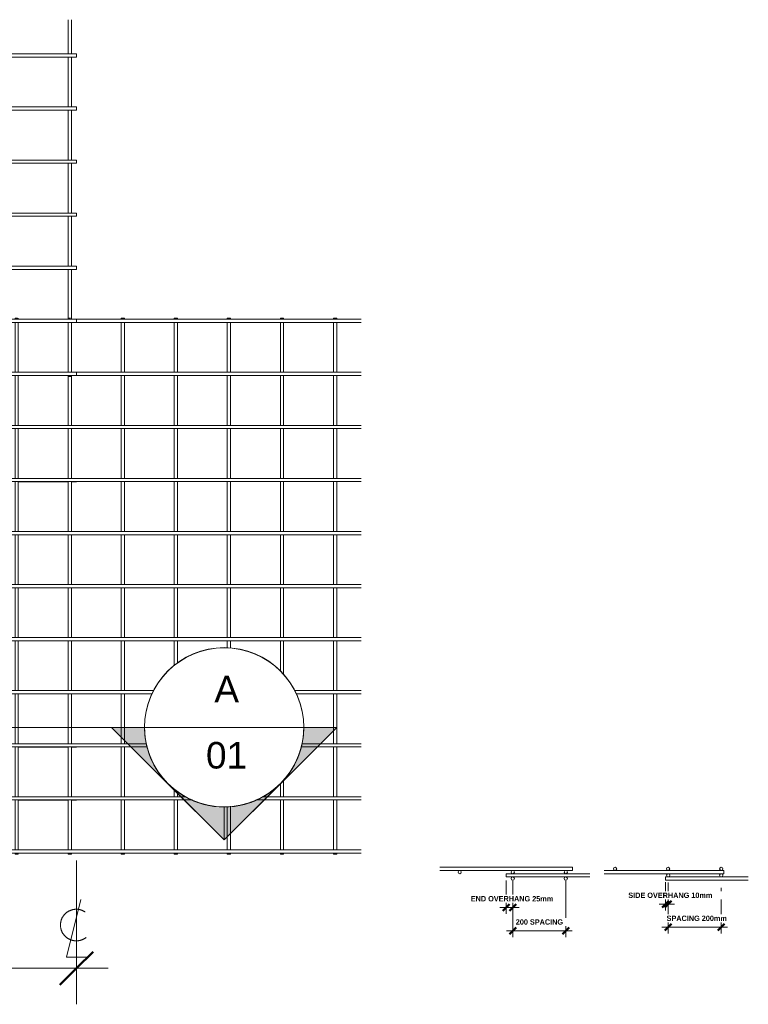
# Model space of a CAD drawing. Header units: millimetres. Extents: x -207 to 8019, y -444 to 3268.
# Tile 3 of 3: x 5272 to 8019, y -444 to 3268. Entities that reach past the tile are written whole.
import ezdxf

# ---------------------------------------------------------------- set-up
doc = ezdxf.new("R2010")
doc.units = ezdxf.units.MM
doc.linetypes.add('Centre', pattern=[31.75, 6.35, -4.75, 15.9, -4.75])
for name, color, linetype, lineweight in [('A-ANNO-DIMS', 211, 'Continuous', 9), ('A-ANNO-DIMS-10', 211, 'Continuous', 9), ('A-ANNO-DIMS-50', 211, 'Continuous', 9), ('A-ANNO-NOTE-50', 131, 'Centre', 18), ('A-ANNO-NOTE-THIN-50', 131, 'Continuous', 9), ('A-DETL-THIN', 151, 'Continuous', 18), ('A-GENM', 13, 'Continuous', 18), ('G-ANNO-SYMB', 111, 'Continuous', 9)]:
    doc.layers.add(name, color=color, linetype=linetype, lineweight=lineweight)
doc.styles.add('Arial', font='arial.ttf', dxfattribs={"height": 100})
doc.styles.add('TechnicBold', font='techb___.ttf', dxfattribs={"height": 100})
doc.styles.add('TechnicBold_1', font='techb___.ttf', dxfattribs={"height": 20})
doc.dimstyles.new('Technic_-_DiagonalSlash', dxfattribs={"dimscale": 304.8, "dimtxt": 134.269535, "dimasz": 0.410105, "dimexe": 0.393701, "dimexo": 0.82021, "dimgap": 0.287073, "dimtad": 1, "dimdec": 0, "dimzin": 0, "dimdsep": 46, "dimtxsty": 'TechnicBold', "dimblk1": 'OBLIQUE', "dimblk2": 'OBLIQUE', "dimsah": 1, "dimcen": 0.09, "dimdle": 0.393701, "dimazin": 0, "dimtfac": 1, "dimtdec": 4, "dimtix": 1, "dimtmove": 0, "dimatfit": 3, "dimfxl": 1, "dimtvp": 1, "dimtfill": 1, "dimtolj": 1, "dimtzin": 0, "dimarcsym": 2})
doc.dimstyles.new('Technic_-_DiagonalSlash_1', dxfattribs={"dimscale": 304.8, "dimtxt": 26.853907, "dimasz": 0.082021, "dimexe": 0.07874, "dimexo": 0.164042, "dimgap": 0.057415, "dimtad": 1, "dimdec": 0, "dimzin": 0, "dimdsep": 46, "dimtxsty": 'TechnicBold_1', "dimblk1": 'OBLIQUE', "dimblk2": 'OBLIQUE', "dimsah": 1, "dimcen": 0.09, "dimdle": 0.07874, "dimazin": 0, "dimtfac": 1, "dimtdec": 4, "dimtix": 1, "dimtmove": 0, "dimatfit": 3, "dimfxl": 1, "dimtvp": 1, "dimtfill": 1, "dimtolj": 1, "dimtzin": 0, "dimarcsym": 2})

# ---------------------------------------------------------------- blocks, each defined once
blk = doc.blocks.new('United Steel Ductile SE62 Standard Mesh - United Steel Ductile SE62 Standard Mesh-249106-Level 1')
at = {"layer": 'A-GENM'}
for p, q in [((-218.9, -16.1), (-31.2, -16.1)), ((-18.9, -16.1), (0, -16.1)), ((0, -16.1), (0, -15.9)), ((-218.3, -216.1), (-31.2, -216.1)), ((-18.9, -216.1), (0, -216.1)), ((-18.9, -403.6), (-18.9, -219.6)), ((0, -216.1), (0, -215.9)), ((-218.3, -416.1), (-31.1, -416.1)), ((-19, -416.1), (0, -416.1)), ((-18.9, -603.6), (-18.9, -416.1)), ((0, -416.1), (0, -415.9)), ((-218.3, -616.1), (-31.1, -616.1)), ((-19.1, -616.1), (0, -616.1)), ((-18.9, -803.6), (-18.9, -616.1)), ((0, -616.1), (0, -615.9)), ((-218.3, -816.1), (-31.1, -816.1)), ((-19.1, -816.1), (0, -816.1)), ((-18.9, -1003.6), (-18.9, -816.1)), ((0, -816.1), (0, -815.9)), ((-218.3, -1016.1), (-31, -1016.1)), ((-19.2, -1016.1), (0, -1016.1)), ((-18.9, -1203.6), (-18.9, -1016.1)), ((0, -1016.1), (0, -1015.9)), ((-218.3, -1216.1), (-31.2, -1216.1)), ((-19, -1216.1), (0, -1216.1)), ((-18.9, -1403.6), (-18.9, -1216.1)), ((0, -1216.1), (0, -1215.9)), ((-218.3, -1416.1), (-31.2, -1416.1)), ((-19, -1416.1), (0, -1416.1)), ((-18.9, -1603.6), (-18.9, -1416.1)), ((0, -1416.1), (0, -1415.9)), ((-218.3, -1616.1), (-31.2, -1616.1)), ((-19, -1616.1), (0, -1616.1)), ((-18.9, -1803.6), (-18.9, -1616.1)), ((0, -1616.1), (0, -1615.9)), ((-218.3, -1816.1), (-31.2, -1816.1)), ((-19, -1816.1), (0, -1816.1)), ((-18.9, -2003.6), (-18.9, -1816.1)), ((0, -1816.1), (0, -1815.9)), ((-219, -2016.1), (-31.2, -2016.1)), ((-31.1, -2020), (-18.9, -2020)), ((-19, -2016.1), (0, -2016.1)), ((-18.9, -2020), (-18.9, -2016.1)), ((0, -2016.1), (0, -2015.9))]:
    blk.add_line(p, q, dxfattribs=at)
blk = doc.blocks.new('United Steel Ductile SE62 Standard Mesh - United Steel Ductile SE62 Standard Mesh-V1-Level 1')
at = {"layer": 'A-GENM'}
for p, q in [((-31.1, -674.9), (-31.1, -803.9)), ((-18.9, -803.9), (-18.9, -674.9)), ((0, -803.9), (-5050, -803.9)), ((-5050, -816.1), (0, -816.1)), ((-31.1, -816.1), (-31.1, -1003.9)), ((-18.9, -1003.9), (-18.9, -816.1)), ((0, -816.1), (0, -803.9)), ((0, -1003.9), (-1579.4, -1003.9)), ((-1572.9, -1016.1), (0, -1016.1)), ((-31.1, -1016.1), (-31.1, -1203.9)), ((-18.9, -1203.9), (-18.9, -1016.1)), ((0, -1016.1), (0, -1003.9)), ((-1555.5, -1216.1), (0, -1216.1)), ((0, -1203.9), (-1551.8, -1203.9)), ((-31.1, -1216.1), (-31.1, -1403.9)), ((-18.9, -1403.9), (-18.9, -1216.1)), ((0, -1216.1), (0, -1203.9)), ((0, -1403.9), (-1703.4, -1403.9)), ((0, -1416.1), (0, -1403.9)), ((-1726.2, -1416.1), (0, -1416.1)), ((-31.1, -1416.1), (-31.1, -1603.9)), ((-18.9, -1603.9), (-18.9, -1416.1)), ((0, -1603.9), (-5050, -1603.9)), ((-5050, -1616.1), (0, -1616.1)), ((-31.1, -1616.1), (-31.1, -1803.9)), ((-18.9, -1803.9), (-18.9, -1616.1)), ((0, -1616.1), (0, -1603.9)), ((0, -1803.9), (-5050, -1803.9)), ((-5050, -1816.1), (0, -1816.1)), ((-31.1, -1816.1), (-31.1, -2003.9)), ((-18.9, -2003.9), (-18.9, -1816.1)), ((0, -1814.3), (0, -1803.9)), ((0, -2003.9), (-5050, -2003.9)), ((0, -2004.7), (0, -2003.9)), ((-218.3, -2016.1), (0, -2016.1)), ((-31.1, -2016.1), (-31.1, -2020)), ((-28, -2020), (-26.7, -2020)), ((-26.6, -2020), (-25.1, -2020)), ((-25, -2020), (-23.5, -2020)), ((-23.4, -2020), (-22, -2020)), ((-21.9, -2020), (-18.9, -2020)), ((-18.9, -2020), (-18.9, -2016.1)), ((0, -2005.7), (0, -2004.7)), ((0, -2014.3), (0, -2005.7))]:
    blk.add_line(p, q, dxfattribs=at)
blk = doc.blocks.new('United Steel Ductile SE62 Standard Mesh - United Steel Ductile SE62 Standard Mesh-V2-Level 1')
at = {"layer": 'A-GENM'}
for p, q in [((-5031.1, 0), (-5031.1, -3.8)), ((-5025, 0), (-5031.1, 0)), ((-5023.4, 0), (-5024.9, 0)), ((-5021.9, 0), (-5023.3, 0)), ((-5018.9, -3.8), (-5018.9, 0)), ((-4831.1, 0), (-4831.1, -3.8)), ((-4825, 0), (-4831.1, 0)), ((-4821.9, 0), (-4824.9, 0)), ((-4818.9, -3.8), (-4818.9, 0)), ((-4631.1, 0), (-4631.1, -3.9)), ((-4618.9, 0), (-4631.1, 0)), ((-4618.9, -3.9), (-4618.9, 0)), ((-4431.1, 0), (-4431.1, -3.9)), ((-4418.9, 0), (-4431.1, 0)), ((-4418.9, -3.9), (-4418.9, 0)), ((-4231.1, 0), (-4231.1, -3.9)), ((-4218.9, 0), (-4231.1, 0)), ((-4218.9, -3.9), (-4218.9, 0)), ((-4031.1, 0), (-4031.1, -3.9)), ((-4018.9, 0), (-4031.1, 0)), ((-4018.9, -3.9), (-4018.9, 0)), ((-3831.1, 0), (-3831.1, -4)), ((-3818.9, 0), (-3831.1, 0)), ((-3818.9, -4), (-3818.9, 0)), ((-3726.2, -3.9), (-5050, -3.9)), ((-5050, -5.7), (-5050, -14.3)), ((-5050, -14.3), (-5050, -15.3)), ((-5050, -15.9), (-5050, -16.1)), ((-5050, -16.1), (-3726.2, -16.1)), ((-5031.1, -16.1), (-5031.1, -203.8)), ((-5018.9, -203.8), (-5018.9, -16.1)), ((-4831.1, -16.1), (-4831.1, -203.8)), ((-4818.9, -203.8), (-4818.9, -16.1)), ((-4631.1, -16.1), (-4631.1, -203.9)), ((-4618.9, -203.9), (-4618.9, -16.1)), ((-4431.1, -16.1), (-4431.1, -203.9)), ((-4418.9, -203.9), (-4418.9, -16.1)), ((-4231.1, -16.1), (-4231.1, -203.9)), ((-4218.9, -203.9), (-4218.9, -16.1)), ((-4031.1, -16.1), (-4031.1, -203.9)), ((-4018.9, -203.9), (-4018.9, -16.1)), ((-3831.1, -16), (-3831.1, -204)), ((-3818.9, -204), (-3818.9, -16)), ((-3726.2, -203.9), (-5050, -203.9)), ((-5050, -205.7), (-5050, -211.6)), ((-5050, -211.6), (-5050, -216.1)), ((-5050, -216.1), (-5018.2, -216.1)), ((-5031.1, -216.1), (-5031.1, -403.9)), ((-5018.9, -403.9), (-5018.9, -216.1)), ((-5018.2, -216.1), (-3726.2, -216.1)), ((-4831.1, -216.1), (-4831.1, -403.9)), ((-4818.9, -403.9), (-4818.9, -216.1)), ((-4631.1, -216.1), (-4631.1, -403.9)), ((-4618.9, -403.9), (-4618.9, -216.1)), ((-4431.1, -216.1), (-4431.1, -403.9)), ((-4418.9, -403.9), (-4418.9, -216.1)), ((-4231.1, -216.1), (-4231.1, -403.9)), ((-4218.9, -403.9), (-4218.9, -216.1)), ((-4031.1, -216.1), (-4031.1, -403.9)), ((-4018.9, -403.9), (-4018.9, -216.1)), ((-3831.1, -216), (-3831.1, -404)), ((-3818.9, -404), (-3818.9, -216)), ((-5018.2, -403.9), (-5050, -403.9)), ((-5050, -403.9), (-5050, -416.1)), ((-3726.2, -403.9), (-5018.2, -403.9)), ((-5050, -416.1), (-5018.2, -416.1)), ((-5031.1, -416.1), (-5031.1, -603.9)), ((-5018.9, -603.9), (-5018.9, -416.1)), ((-5018.2, -416.1), (-3726.2, -416.1)), ((-4831.1, -416.1), (-4831.1, -603.9)), ((-4818.9, -603.9), (-4818.9, -416.1)), ((-4631.1, -416.1), (-4631.1, -603.9)), ((-4618.9, -603.9), (-4618.9, -416.1)), ((-4431.1, -416.1), (-4431.1, -603.9)), ((-4418.9, -603.9), (-4418.9, -416.1)), ((-4231.1, -416.1), (-4231.1, -603.9)), ((-4218.9, -603.9), (-4218.9, -416.1)), ((-4031.1, -416.1), (-4031.1, -603.9)), ((-4018.9, -603.9), (-4018.9, -416.1)), ((-3831.1, -416), (-3831.1, -604)), ((-3818.9, -604), (-3818.9, -416)), ((-5018.2, -603.9), (-5050, -603.9)), ((-5050, -603.9), (-5050, -616.1)), ((-5050, -616.1), (-5018.2, -616.1)), ((-5031.1, -616.1), (-5031.1, -803.9)), ((-5018.9, -803.9), (-5018.9, -616.1)), ((-3726.2, -603.9), (-5018.2, -603.9)), ((-5018.2, -616.1), (-3726.2, -616.1)), ((-4831.1, -616.1), (-4831.1, -803.9)), ((-4818.9, -803.9), (-4818.9, -616.1)), ((-4631.1, -616.1), (-4631.1, -803.9)), ((-4618.9, -803.9), (-4618.9, -616.1)), ((-4431.1, -616.1), (-4431.1, -803.9)), ((-4418.9, -803.9), (-4418.9, -616.1)), ((-4231.1, -616.1), (-4231.1, -803.9)), ((-4218.9, -803.9), (-4218.9, -616.1)), ((-4031.1, -616.1), (-4031.1, -803.9)), ((-4018.9, -803.9), (-4018.9, -616.1)), ((-3831.1, -616), (-3831.1, -804)), ((-3818.9, -804), (-3818.9, -616)), ((-5018.2, -803.9), (-5050, -803.9)), ((-5050, -803.9), (-5050, -816.1)), ((-5050, -816.1), (-5018.2, -816.1)), ((-5031.1, -816.1), (-5031.1, -1003.9)), ((-5018.9, -1003.9), (-5018.9, -816.1)), ((-3726.2, -803.9), (-5018.2, -803.9)), ((-5018.2, -816.1), (-3726.2, -816.1)), ((-4831.1, -816.1), (-4831.1, -1003.9)), ((-4818.9, -1003.9), (-4818.9, -816.1)), ((-4631.1, -816.1), (-4631.1, -1003.9)), ((-4618.9, -1003.9), (-4618.9, -816.1)), ((-4431.1, -816.1), (-4431.1, -1003.9)), ((-4418.9, -1003.9), (-4418.9, -816.1)), ((-4231.1, -816.1), (-4231.1, -1003.9)), ((-4218.9, -1003.9), (-4218.9, -816.1)), ((-4031.1, -816.1), (-4031.1, -1003.9)), ((-4018.9, -1003.9), (-4018.9, -816.1)), ((-3831.1, -816), (-3831.1, -1004)), ((-3818.9, -1004), (-3818.9, -816)), ((-5018.2, -1003.9), (-5050, -1003.9)), ((-5050, -1003.9), (-5050, -1016.1)), ((-5050, -1016.1), (-5018.2, -1016.1)), ((-5031.1, -1016.2), (-5031.1, -1203.9)), ((-5018.9, -1203.9), (-5018.9, -1016.2)), ((-3726.2, -1003.9), (-5018.2, -1003.9)), ((-5018.2, -1016.1), (-3726.2, -1016.1)), ((-4831.1, -1016.2), (-4831.1, -1203.9)), ((-4818.9, -1203.9), (-4818.9, -1016.2)), ((-4631.1, -1016.1), (-4631.1, -1203.9)), ((-4618.9, -1203.9), (-4618.9, -1016.1)), ((-4431.1, -1016.1), (-4431.1, -1203.9)), ((-4418.9, -1203.9), (-4418.9, -1016.1)), ((-4231.1, -1016.1), (-4231.1, -1203.9)), ((-4218.9, -1203.9), (-4218.9, -1016.1)), ((-4031.1, -1016.1), (-4031.1, -1203.9)), ((-4018.9, -1203.9), (-4018.9, -1016.1)), ((-3831.1, -1016), (-3831.1, -1204)), ((-3818.9, -1204), (-3818.9, -1016)), ((-5018.2, -1203.9), (-5050, -1203.9)), ((-5050, -1203.9), (-5050, -1216.1)), ((-5050, -1216.1), (-5018.2, -1216.1)), ((-5031.1, -1216.1), (-5031.1, -1403.9)), ((-5018.9, -1403.9), (-5018.9, -1216.1)), ((-3726.2, -1203.9), (-5018.2, -1203.9)), ((-5018.2, -1216.1), (-3726.2, -1216.1)), ((-4831.1, -1216.1), (-4831.1, -1403.9)), ((-4818.9, -1403.9), (-4818.9, -1216.1)), ((-4631.1, -1216.1), (-4631.1, -1403.9)), ((-4618.9, -1403.9), (-4618.9, -1216.1)), ((-4431.1, -1216.1), (-4431.1, -1309.8)), ((-4418.9, -1299.8), (-4418.9, -1216.1)), ((-4231.1, -1216.1), (-4231.1, -1242.8)), ((-4218.9, -1244), (-4218.9, -1216.1)), ((-4031.1, -1216.1), (-4031.1, -1329.6)), ((-4018.9, -1344.1), (-4018.9, -1216.1)), ((-3831.1, -1216), (-3831.1, -1404)), ((-3818.9, -1404), (-3818.9, -1216)), ((-5018.2, -1403.9), (-5050, -1403.9)), ((-5050, -1403.9), (-5050, -1416.1)), ((-4507.9, -1403.9), (-5018.2, -1403.9)), ((-3726.2, -1403.9), (-3978.1, -1403.9)), ((-5050, -1416.1), (-5018.2, -1416.1)), ((-5031.1, -1416.1), (-5031.1, -1603.9)), ((-5018.9, -1603.9), (-5018.9, -1416.1)), ((-5018.2, -1416.1), (-4514.4, -1416.1)), ((-4831.1, -1416.1), (-4831.1, -1603.9)), ((-4818.9, -1603.9), (-4818.9, -1416.1)), ((-4631.1, -1416.1), (-4631.1, -1603.9)), ((-4618.9, -1603.9), (-4618.9, -1416.1)), ((-3971.6, -1416.1), (-3726.2, -1416.1)), ((-3831.1, -1416), (-3831.1, -1604)), ((-3818.9, -1604), (-3818.9, -1416)), ((-5018.2, -1603.9), (-5050, -1603.9)), ((-5050, -1603.9), (-5050, -1616.1)), ((-5050, -1616.1), (-5018.2, -1616.1)), ((-5031.1, -1616.1), (-5031.1, -1803.9)), ((-5018.9, -1803.9), (-5018.9, -1616.1)), ((-4536.1, -1603.9), (-5018.2, -1603.9)), ((-5018.2, -1616.1), (-4532.4, -1616.1)), ((-4831.1, -1616.1), (-4831.1, -1803.9)), ((-4818.9, -1803.9), (-4818.9, -1616.1)), ((-4631.1, -1616.1), (-4631.1, -1803.9)), ((-4618.9, -1803.9), (-4618.9, -1616.1)), ((-3953.6, -1616.1), (-3726.2, -1616.1)), ((-3726.2, -1603.9), (-3949.9, -1603.9)), ((-3831.1, -1616), (-3831.1, -1804)), ((-3818.9, -1804), (-3818.9, -1616)), ((-4018.9, -1803.9), (-4018.9, -1739.2)), ((-4431.1, -1773.5), (-4431.1, -1803.9)), ((-4031.1, -1753.9), (-4031.1, -1803.9)), ((-5018.2, -1803.9), (-5050, -1803.9)), ((-5050, -1803.9), (-5050, -1816.1)), ((-5050, -1816.1), (-5018.2, -1816.1)), ((-5031.1, -1816.1), (-5031.1, -2003.9)), ((-5018.9, -2003.9), (-5018.9, -1816.1)), ((-4385.7, -1803.9), (-5018.2, -1803.9)), ((-5018.2, -1816.1), (-4362.8, -1816.1)), ((-4831.1, -1816.1), (-4831.1, -2003.9)), ((-4818.9, -2003.9), (-4818.9, -1816.1)), ((-4631.1, -1816.1), (-4631.1, -2003.9)), ((-4618.9, -2003.9), (-4618.9, -1816.1)), ((-4431.1, -1816.1), (-4431.1, -2003.9)), ((-4418.9, -1803.9), (-4418.9, -1783.5)), ((-4418.9, -2003.9), (-4418.9, -1816.1)), ((-4123.2, -1816.1), (-3726.2, -1816.1)), ((-3726.2, -1803.9), (-4100.3, -1803.9)), ((-4031.1, -1816.1), (-4031.1, -2003.9)), ((-4018.9, -2003.9), (-4018.9, -1816.1)), ((-3831.1, -1816), (-3831.1, -2004)), ((-3818.9, -2004), (-3818.9, -1816)), ((-4231.1, -1840.5), (-4231.1, -2003.9)), ((-4218.9, -2003.9), (-4218.9, -1839.3)), ((-5018.2, -2003.9), (-5050, -2003.9)), ((-5050, -2003.9), (-5050, -2015.3)), ((-3726.2, -2003.9), (-5018.2, -2003.9)), ((-5050, -2015.9), (-5050, -2016.1)), ((-5050, -2016.1), (-3726.2, -2016.1)), ((-5031.1, -2016.1), (-5031.1, -2020)), ((-5031.1, -2020), (-5018.9, -2020)), ((-5018.9, -2020), (-5018.9, -2016.1)), ((-4831.1, -2016.1), (-4831.1, -2020)), ((-4831.1, -2020), (-4818.9, -2020)), ((-4818.9, -2020), (-4818.9, -2016.1)), ((-4631.1, -2016.1), (-4631.1, -2020)), ((-4631.1, -2020), (-4618.9, -2020)), ((-4618.9, -2020), (-4618.9, -2016.1)), ((-4431.1, -2016.1), (-4431.1, -2020)), ((-4431.1, -2020), (-4418.9, -2020)), ((-4418.9, -2020), (-4418.9, -2016.1)), ((-4231.1, -2016.1), (-4231.1, -2020)), ((-4231.1, -2020), (-4218.9, -2020)), ((-4218.9, -2020), (-4218.9, -2016.1)), ((-4031.1, -2016.1), (-4031.1, -2020)), ((-4031.1, -2020), (-4018.9, -2020)), ((-4018.9, -2020), (-4018.9, -2016.1)), ((-3831.1, -2016), (-3831.1, -2020)), ((-3831.1, -2020), (-3818.9, -2020)), ((-3818.9, -2020), (-3818.9, -2016))]:
    blk.add_line(p, q, dxfattribs=at)
blk = doc.blocks.new('United Steel Ductile SE62 Standard Mesh - United Steel Ductile SE62 Standard Mesh-249106-Section A')
at = {"layer": 'A-GENM'}
for p, q in [((-5170.5, 48.8), (-5486.3, 48.8)), ((-5486.3, 48.8), (-5486.3, 42.7)), ((-5486.3, 42.7), (-5486.3, 36.6)), ((-5486.3, 36.6), (-5170.5, 36.6))]:
    blk.add_line(p, q, dxfattribs=at)
for centre, start, end in [((-5461.3, 30.5), 360, 180), ((-5461.3, 30.5), 180, 360), ((-5261.3, 30.5), 360, 180), ((-5261.3, 30.5), 180, 360)]:
    blk.add_arc(centre, 6.1, start, end, dxfattribs=at)
blk = doc.blocks.new('United Steel Ductile SE62 Standard Mesh - United Steel Ductile SE62 Standard Mesh-V3-Section A')
at = {"layer": 'A-GENM'}
for p, q in [((-5236.2, 73.2), (-5736.1, 73.2)), ((-5736.1, 61), (-5236.2, 61)), ((-5236.2, 67.1), (-5236.2, 73.2)), ((-5236.2, 61), (-5236.2, 67.1))]:
    blk.add_line(p, q, dxfattribs=at)
for centre, start, end in [((-5661.2, 54.9), 360, 180), ((-5661.2, 54.9), 180, 360), ((-5461.2, 54.9), 360, 180), ((-5461.2, 54.9), 180, 360), ((-5261.2, 54.9), 360, 180), ((-5261.2, 54.9), 180, 360)]:
    blk.add_arc(centre, 6.1, start, end, dxfattribs=at)
blk = doc.blocks.new('United Steel Ductile SE62 Standard Mesh - United Steel Ductile SE62 Standard Mesh-249106-Section B')
at = {"layer": 'A-GENM'}
for p, q in [((-1830.5, 36.6), (-2142.3, 36.6)), ((-2142.3, 36.6), (-2142.3, 30.5)), ((-2142.3, 30.5), (-2142.3, 24.4)), ((-2142.3, 24.4), (-1830.5, 24.4))]:
    blk.add_line(p, q, dxfattribs=at)
for centre, start, end in [((-2132.3, 42.7), 360, 180), ((-2132.3, 42.7), 180, 360), ((-1932.3, 42.7), 360, 180), ((-1932.3, 42.7), 180, 360)]:
    blk.add_arc(centre, 6.1, start, end, dxfattribs=at)
blk = doc.blocks.new('United Steel Ductile SE62 Standard Mesh - United Steel Ductile SE62 Standard Mesh-V4-Section B')
at = {"layer": 'A-GENM'}
for p, q in [((-1922.6, 61), (-2373.6, 61)), ((-2373.6, 48.8), (-1922.6, 48.8)), ((-1922.6, 54.9), (-1922.6, 61)), ((-1922.6, 48.8), (-1922.6, 54.9))]:
    blk.add_line(p, q, dxfattribs=at)
for centre, start, end in [((-2332.6, 67.1), 360, 180), ((-2332.6, 67.1), 180, 360), ((-2132.6, 67.1), 360, 180), ((-2132.6, 67.1), 180, 360), ((-1932.6, 67.1), 360, 180), ((-1932.6, 67.1), 180, 360)]:
    blk.add_arc(centre, 6.1, start, end, dxfattribs=at)
blk = doc.blocks.new('Section - M_Section Head - Filled-1049-Level 1')
at = {"layer": 'G-ANNO-SYMB'}
h = blk.add_hatch(color=256, dxfattribs=at)
edge = h.paths.add_edge_path()
edge.add_line((-6, 8.485), (-6, 6))
edge.add_arc((-6, 0), 6, 90, 135)
edge.add_line((-10.243, 4.243), (-6, 8.485))
h = blk.add_hatch(color=256, dxfattribs=at)
edge = h.paths.add_edge_path()
edge.add_line((-6, 8.485), (-1.757, 4.243))
edge.add_arc((-6, 0), 6, 45, 90)
edge.add_line((-6, 6), (-6, 8.485))
h = blk.add_hatch(color=256, dxfattribs=at)
edge = h.paths.add_edge_path()
edge.add_line((-14.485, 0), (-10.243, 4.243))
edge.add_arc((-6, 0), 6, 135, 180)
edge.add_line((-12, 0), (-14.485, 0))
h = blk.add_hatch(color=256, dxfattribs=at)
edge = h.paths.add_edge_path()
edge.add_line((2.485, 0), (0, 0))
edge.add_arc((-6, 0), 6, 360, 405)
edge.add_line((-1.757, 4.243), (2.485, 0))
for p, q in [((-6, 8.485), (-14.485, 0)), ((-6, 8.485), (-10.243, 4.243)), ((-6, 8.485), (2.485, 0)), ((-6, 6), (-6, 8.485)), ((-6, 8.485), (-6, 6)), ((-1.757, 4.243), (-6, 8.485)), ((-10.243, 4.243), (-14.485, 0)), ((2.485, 0), (-1.757, 4.243)), ((-14.485, 0), (-12, 0)), ((0, 0), (2.485, 0)), ((-12, 0), (-14.485, 0)), ((0, 0), (2.485, 0))]:
    blk.add_line(p, q, dxfattribs=at)
for start, end in [(360, 180), (90, 135), (45, 90), (135, 180), (360, 45), (180, 360)]:
    blk.add_arc((-6, 0), 6, start, end, dxfattribs=at)
blk = doc.blocks.new('Linear Dimension Style - Centreline _NZ_-102093-Level 1')
at = {"layer": 'A-ANNO-NOTE-50'}
for p, q in [((0.338, 9.344), (-0.746, 4.994)), ((-0.746, 4.994), (0.884, 4.994))]:
    blk.add_line(p, q, dxfattribs=at)
blk.add_arc((-0.011, 7.41), 1.191, 55.77551, 308.03717, dxfattribs=at)
at = {"layer": 'A-ANNO-NOTE-THIN-50'}
for p, q in [((0, 10.408), (0, 12.284)), ((0, 3.665), (0, 1.435))]:
    blk.add_line(p, q, dxfattribs=at)
blk = doc.blocks.new('DIMBLOCK1-Level 1')
at = {"layer": 'A-ANNO-DIMS-50'}
for p, q in [((436.3, -307.8), (436.3, 97.6)), ((5486.3, -307.8), (5486.3, 93.7)), ((316.3, -307.8), (5606.3, -307.8)), ((436.3, -307.8), (436.3, -427.8)), ((5486.3, -307.8), (5486.3, -427.8))]:
    blk.add_line(p, q, dxfattribs=at)
at = {"layer": 'A-ANNO-DIMS-50', "lineweight": 50}
for p, q in [((436.3, -307.8), (498.8, -245.3)), ((5486.3, -307.8), (5548.8, -245.3)), ((436.3, -307.8), (373.8, -370.3)), ((5486.3, -307.8), (5423.8, -370.3))]:
    blk.add_line(p, q, dxfattribs=at)
at = {"layer": 'A-ANNO-DIMS-50', "color": 0, "insert": (2798.2, -91.6), "char_height": 100, "width": 391.3, "attachment_point": 1, "line_spacing_factor": 0.959068, "style": 'TechnicBold', "bg_fill": 3, "box_fill_scale": 1.25, "bg_fill_color": 256, "bg_fill_true_color": 13158600, "bg_fill_transparency": 0}
blk.add_mtext('5050', dxfattribs=at)
blk = doc.blocks.new('_Oblique')
at = {"color": 0, "linetype": 'ByBlock', "lineweight": -2}
blk.add_line((-0.5, -0.5), (0.5, 0.5), dxfattribs=at)
blk = doc.blocks.new('DIMBLOCK3-Section A')
at = {"layer": 'A-ANNO-DIMS-10'}
for p, q in [((7330.9, -166.6), (7330.9, 21.5)), ((7130.9, -166.6), (7130.9, -25.6)), ((7354.9, -166.6), (7106.9, -166.6)), ((7130.9, -166.6), (7130.9, -190.6)), ((7330.9, -166.6), (7330.9, -190.6))]:
    blk.add_line(p, q, dxfattribs=at)
at = {"layer": 'A-ANNO-DIMS-10', "lineweight": 50}
for p, q in [((7130.9, -166.6), (7118.4, -179.1)), ((7130.9, -166.6), (7143.4, -154.1)), ((7330.9, -166.6), (7318.4, -179.1)), ((7330.9, -166.6), (7343.4, -154.1))]:
    blk.add_line(p, q, dxfattribs=at)
at = {"layer": 'A-ANNO-DIMS-10', "color": 0, "insert": (7142.3, -123.3), "char_height": 20, "width": 212.529, "attachment_point": 1, "line_spacing_factor": 0.959068, "style": 'TechnicBold_1', "bg_fill": 3, "box_fill_scale": 1.25, "bg_fill_color": 256, "bg_fill_true_color": 13158600, "bg_fill_transparency": 0}
blk.add_mtext('200 SPACING', dxfattribs=at)
blk = doc.blocks.new('DIMBLOCK4-Section A')
at = {"layer": 'A-ANNO-DIMS-10'}
for p, q in [((7105.9, -78.8), (7105.9, 23.3)), ((7130.9, -78.8), (7130.9, 22.1)), ((7081.9, -78.8), (7154.9, -78.8)), ((7105.9, -78.8), (7105.9, -102.8)), ((7130.9, -78.8), (7130.9, -102.8))]:
    blk.add_line(p, q, dxfattribs=at)
at = {"layer": 'A-ANNO-DIMS-10', "lineweight": 50}
for p, q in [((7105.9, -78.8), (7118.4, -66.3)), ((7130.9, -78.8), (7143.4, -66.3)), ((7105.9, -78.8), (7093.4, -91.3)), ((7130.9, -78.8), (7118.4, -91.3))]:
    blk.add_line(p, q, dxfattribs=at)
at = {"layer": 'A-ANNO-DIMS-10', "color": 0, "insert": (6972.8, -35.6), "char_height": 20, "width": 349.484, "attachment_point": 1, "line_spacing_factor": 0.959068, "style": 'TechnicBold_1', "bg_fill": 3, "box_fill_scale": 1.25, "bg_fill_color": 256, "bg_fill_true_color": 13158600, "bg_fill_transparency": 0}
blk.add_mtext('END OVERHANG 25mm', dxfattribs=at)
blk = doc.blocks.new('DIMBLOCK5-Section B')
at = {"layer": 'A-ANNO-DIMS-10'}
for p, q in [((7916.6, -152.8), (7916.6, -4.8)), ((7716.6, -152.8), (7716.6, -61.3)), ((7692.6, -152.8), (7940.6, -152.8)), ((7716.6, -152.8), (7716.6, -176.8)), ((7916.6, -152.8), (7916.6, -176.8))]:
    blk.add_line(p, q, dxfattribs=at)
at = {"layer": 'A-ANNO-DIMS-10', "lineweight": 50}
for p, q in [((7716.6, -152.8), (7729.1, -140.3)), ((7916.6, -152.8), (7929.1, -140.3)), ((7716.6, -152.8), (7704.1, -165.3)), ((7916.6, -152.8), (7904.1, -165.3))]:
    blk.add_line(p, q, dxfattribs=at)
at = {"layer": 'A-ANNO-DIMS-10', "color": 0, "insert": (7710.8, -109.5), "char_height": 20, "width": 253.961, "attachment_point": 1, "line_spacing_factor": 0.959068, "style": 'TechnicBold_1', "bg_fill": 3, "box_fill_scale": 1.25, "bg_fill_color": 256, "bg_fill_true_color": 13158600, "bg_fill_transparency": 0}
blk.add_mtext('SPACING 200mm', dxfattribs=at)
blk = doc.blocks.new('DIMBLOCK6-Section B')
at = {"layer": 'A-ANNO-DIMS-10'}
for p, q in [((7707, -66), (7707, 16.8)), ((7716.6, -66), (7716.6, 14.9)), ((7683, -66), (7740.6, -66)), ((7707, -66), (7707, -90)), ((7716.6, -66), (7716.6, -90))]:
    blk.add_line(p, q, dxfattribs=at)
at = {"layer": 'A-ANNO-DIMS-10', "lineweight": 50}
for p, q in [((7707, -66), (7694.5, -78.5)), ((7716.6, -66), (7704.1, -78.5)), ((7707, -66), (7719.5, -53.5)), ((7716.6, -66), (7729.1, -53.5))]:
    blk.add_line(p, q, dxfattribs=at)
at = {"layer": 'A-ANNO-DIMS-10', "color": 0, "insert": (7566.5, -22.7), "char_height": 20, "width": 348.717, "attachment_point": 1, "line_spacing_factor": 0.959068, "style": 'TechnicBold_1', "bg_fill": 3, "box_fill_scale": 1.25, "bg_fill_color": 256, "bg_fill_true_color": 13158600, "bg_fill_transparency": 0}
blk.add_mtext('SIDE OVERHANG 10mm', dxfattribs=at)

msp = doc.modelspace()

# ---------------------------------------------------------------- linework, layer by layer
at = {"layer": 'A-DETL-THIN'}
for start, end in [(0, 180), (180, 360)]:
    msp.add_arc((6043.2, 600.9), 300, start, end, dxfattribs=at)
at = {"layer": 'G-ANNO-SYMB'}
for p, q in [((5167.3, 600.1), (5743.2, 600.1)), ((5743.2, 600.1), (6343.2, 600.1))]:
    msp.add_line(p, q, dxfattribs=at)

# ---------------------------------------------------------------- block references
at = {"layer": 'A-ANNO-NOTE-50', "xscale": 49.99999999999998, "yscale": 49.99999999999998, "zscale": 49.99999999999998}
msp.add_blockref('Linear Dimension Style - Centreline _NZ_-102093-Level 1', (5486.3, -515.3), dxfattribs=at)
at = {"layer": 'A-GENM'}
for name, p in [('United Steel Ductile SE62 Standard Mesh - United Steel Ductile SE62 Standard Mesh-V1-Level 1', (5486.3, 3942.6)), ('United Steel Ductile SE62 Standard Mesh - United Steel Ductile SE62 Standard Mesh-249106-Level 1', (5486.3, 2142.3)), ('United Steel Ductile SE62 Standard Mesh - United Steel Ductile SE62 Standard Mesh-V2-Level 1', (10286.2, 2142.6)), ('United Steel Ductile SE62 Standard Mesh - United Steel Ductile SE62 Standard Mesh-V3-Section A', (12592.2, 0)), ('United Steel Ductile SE62 Standard Mesh - United Steel Ductile SE62 Standard Mesh-249106-Section A', (12592.2, 0)), ('United Steel Ductile SE62 Standard Mesh - United Steel Ductile SE62 Standard Mesh-V4-Section B', (9849.2, 0)), ('United Steel Ductile SE62 Standard Mesh - United Steel Ductile SE62 Standard Mesh-249106-Section B', (9849.2, 0))]:
    msp.add_blockref(name, p, dxfattribs=at)
at = {"layer": 'G-ANNO-SYMB', "xscale": 49.99999999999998, "yscale": 49.99999999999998, "zscale": 49.99999999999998, "rotation": 180}
msp.add_blockref('Section - M_Section Head - Filled-1049-Level 1', (5743.2, 600.1), dxfattribs=at)

# ---------------------------------------------------------------- texts
at = {"layer": 'G-ANNO-SYMB', "char_height": 100, "attachment_point": 1, "style": 'Arial'}
for s, insert, width in [('A', (6006.1, 794.6), 116.245), ('01', (5974.6, 545.1), 192.405)]:
    msp.add_mtext(s, dxfattribs=dict(at, insert=insert, width=width))

# ---------------------------------------------------------------- next in the draw order: dimensions: what is measured, and where the dimension line sits
at = {"layer": 'A-ANNO-DIMS'}
dim = msp.add_linear_dim(base=(5486.3, -307.8), p1=(436.3, 347.6), p2=(5486.3, 343.7), dimstyle='Technic_-_DiagonalSlash', override={"dimpost": '<>', "dimfxl": 5050.001506}, dxfattribs=at)
dim.commit()
dim.dimension.update_dxf_attribs({"geometry": 'DIMBLOCK1-Level 1', "text_midpoint": (2961.3, -169.2)})
for base, p1, p2, text, override, picture, middle in [((7130.9, -166.6), (7330.9, 71.5), (7130.9, 24.4), '200 SPACING', {"dimpost": '<>', "dimfxl": 205.471362}, 'DIMBLOCK3-Section A', (7230.9, -138.7)), ((7916.6, -152.8), (7716.6, -11.3), (7916.6, 45.2), 'SPACING 200mm', {"dimpost": '<>', "dimfxl": 207.83746}, 'DIMBLOCK5-Section B', (7816.6, -125))]:
    dim = msp.add_linear_dim(base=base, p1=p1, p2=p2, text=text, dimstyle='Technic_-_DiagonalSlash_1', override=override, dxfattribs=at)
    dim.commit()
    dim.dimension.update_dxf_attribs({"geometry": picture, "text_midpoint": middle})

# ---------------------------------------------------------------- next in the draw order: dimensions: what is measured, and where the dimension line sits
for base, p1, p2, text, override, picture, middle in [((7130.9, -78.8), (7105.9, 73.3), (7130.9, 72.1), 'END OVERHANG 25mm', {"dimpost": '<>', "dimfxl": 25.028942}, 'DIMBLOCK4-Section A', (7118.4, -51.1)), ((7716.6, -66), (7707, 66.8), (7716.6, 64.9), 'SIDE OVERHANG 10mm', {"dimpost": '<>', "dimfxl": 9.804279}, 'DIMBLOCK6-Section B', (7711.8, -38.2))]:
    dim = msp.add_linear_dim(base=base, p1=p1, p2=p2, text=text, dimstyle='Technic_-_DiagonalSlash_1', override=override, dxfattribs=at)
    dim.commit()
    dim.dimension.update_dxf_attribs({"geometry": picture, "text_midpoint": middle})

doc.saveas('drawing.dxf')
